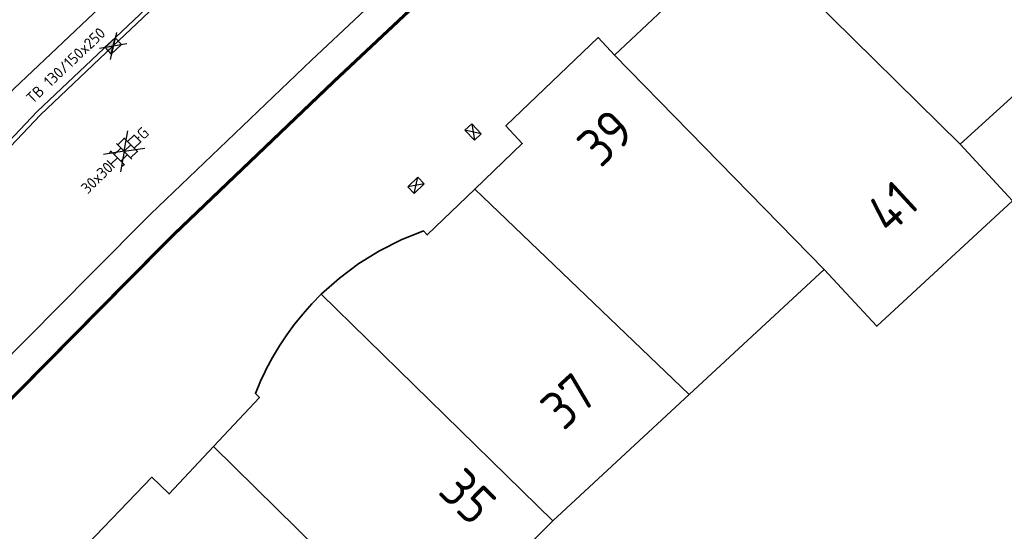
# Model space of a CAD drawing. Header units: metres. Extents: x 92877 to 94117, y 464509 to 465451.
# Tile 34 of 102: x 93119 to 93150, y 465059 to 465076. Entities that reach past the tile are written whole.
import ezdxf
from ezdxf.enums import TextEntityAlignment as Align

# ---------------------------------------------------------------- set-up
doc = ezdxf.new("R2010")
doc.units = ezdxf.units.M
doc.linetypes.add('XX-PROJECTGRENS', pattern=[18, 12, -3, 0, -3])
doc.layers.get('0').update_dxf_attribs({"linetype": 'CONTINUOUS'})
for name, color, linetype, lineweight in [('B-WE-GR-BOOM-S', 90, 'CONTINUOUS', 25), ('B-WE-OG-TOPOGRAFIE_BEBOUWING-GV', 252, 'CONTINUOUS', 35), ('B-WE-OG-TOPOGRAFIE_HUISNUMMER-T25', 7, 'CONTINUOUS', 20), ('B-WE-RI-HWA_KOLK-S', 252, 'CONTINUOUS', 25), ('B-WE-VH-VERHARDING-GV', 252, 'CONTINUOUS', 18), ('N-WE-KG-GRENS_PROJECT-G', 1, 'XX-PROJECTGRENS', 35), ('V-WE-RI-HWA_KOLK-S', 150, 'CONTINUOUS', 25), ('V-WE-VH-KANTOPSLUITING-T18', 10, 'CONTINUOUS', 18), ('V-WE-VH-KANTOPSLUITING_TROTTOIRBAND_130 150-G', 210, 'VH-TROTTOIRBAND_130-150-V', 25), ('V-WE-VH-KANTOPSLUITING_VOORKANTBAND-G', 50, 'CONTINUOUS', 25), ('V-WE-VH-MATERIAALGRENS-G', 7, 'CONTINUOUS-V', 25), ('V-WE-VH-VERHARDING_TEGEL-S', 252, 'CONTINUOUS', 25)]:
    doc.layers.add(name, color=color, linetype=linetype, lineweight=lineweight)
doc.styles.add('NLCS-ISO', font='NLCS-ISO.ttf')
doc.styles.add('NLCS-ISO-M200-T18', font='NLCS-ISO.ttf', dxfattribs={"height": 0.36})
doc.styles.get("Standard").update_dxf_attribs({"font": 'isocp.shx'})
doc.linetypes.add('CONTINUOUS-V', pattern='A,3.5,[24,NLCS.SHX,S=0.5,R=0,X=0,Y=0],3.5', length=7)
doc.linetypes.add('VH-TROTTOIRBAND_130-150-V', pattern='A,2.5,[24,NLCS.SHX,S=1,R=0,X=0,Y=0],2.5,-2,2,-2,2,-2', length=15)

# ---------------------------------------------------------------- blocks, each defined once
blk = doc.blocks.new('V-SRI-KOLK_TROTTOIR-SO')
blk.add_hatch(color=256).paths.add_polyline_path([(1.125, 0.75), (-1.125, 0.75), (-1.125, -0.75)])
at = {"ltscale": 0.1}
for p, q in [((-1.875, 1.25), (1.875, -1.25)), ((1.875, 1.25), (-1.875, -1.25))]:
    blk.add_line(p, q, dxfattribs=at)
blk.add_line((-1.125, -0.75), (1.125, 0.75))
at = {"flags": 128}
blk.add_lwpolyline([(-1.125, -0.75), (1.125, -0.75), (1.125, 0.75), (-1.125, 0.75)], close=True, dxfattribs=at)
blk = doc.blocks.new('B-SRI-KOLK_COMBINATIE-SO')
for p, q in [((-1.125, 0), (1.125, 1.5)), ((1.125, 0), (-1.125, 1.5))]:
    blk.add_line(p, q)
at = {"flags": 128}
blk.add_lwpolyline([(-1.125, 0), (1.125, 0), (1.125, 1.5), (-1.125, 1.5)], close=True, dxfattribs=at)
blk = doc.blocks.new('V-SVH-TEGEL_300X300_DUN_HALFST_KL-SO')
at = {"ltscale": 0.1}
for q in [(-2.73, 1.96), (2.73, 1.96), (-2.75, -1.98), (2.75, -1.98)]:
    blk.add_line((0, 0), q, dxfattribs=at)
for p, q in [((-1.5, -1.6), (-1.5, 1.6)), ((0, -1.78), (0, 1.78)), ((1.5, -1.6), (1.5, 1.6)), ((-3.08, 0.75), (-3, 0.75)), ((-3, -0.83), (-3, 0.83)), ((-3, 0), (-1.5, 0)), ((-1.84, 1.5), (-1.5, 1.5)), ((-1.5, 0.75), (0, 0.75)), ((0, 1.5), (1.5, 1.5)), ((0, 0), (1.5, 0)), ((1.5, 0.75), (3, 0.75)), ((3, -0.83), (3, 0.83)), ((3, 0), (3.39, 0)), ((-3.08, -0.75), (-3, -0.75)), ((-1.84, -1.5), (-1.5, -1.5)), ((-1.5, -0.75), (0, -0.75)), ((0, -1.5), (1.5, -1.5)), ((1.5, -0.75), (3, -0.75))]:
    blk.add_line(p, q)
at = {"style": 'NLCS-ISO'}
blk.add_attdef('FORMAAT', text='', height=1.8, dxfattribs=at).set_placement((-3.18, 0), align=Align.MIDDLE_RIGHT)
blk.add_attdef('KLEUR', text='', height=1.8, dxfattribs=at).set_placement((3.49, 0), align=Align.MIDDLE_LEFT)
at = {"style": 'NLCS-ISO', "flags": 1}
blk.add_attdef('FUNCTIE', text='', height=1.8, dxfattribs=at).set_placement((0.12, -3.58), align=Align.MIDDLE_CENTER)
blk = doc.blocks.new('SGR-BOOM_01')
at = {"ltscale": 0.1}
h = blk.add_hatch(color=256, dxfattribs=at)
edge = h.paths.add_edge_path()
edge.add_arc((0, 0), 0.15, 0, 360)
for radius in [2.5, 0.045]:
    blk.add_circle((0, 0), radius)
blk.add_circle((0, 0), 0.15, dxfattribs=at)

msp = doc.modelspace()

# ---------------------------------------------------------------- linework, layer by layer
at = {"layer": 'B-WE-OG-TOPOGRAFIE_BEBOUWING-GV'}
for p, q in [((93141.406, 465079.194), (93149.026, 465071.677)), ((93137.85, 465074.55), (93144.637, 465067.618)), ((93133.331, 465070.216), (93140.265, 465063.574)), ((93144.637, 465067.618), (93140.265, 465063.574)), ((93128.37, 465066.817), (93135.853, 465059.493)), ((93140.265, 465063.574), (93135.853, 465059.493))]:
    msp.add_line(p, q, dxfattribs=at)
at = {"layer": 'B-WE-OG-TOPOGRAFIE_BEBOUWING-GV', "flags": 128}
for points in [[(93146.754, 465082.721), (93146.92, 465082.87), (93153.724, 465075.944), (93149.026, 465071.677)], [(93137.85, 465074.55), (93139.44, 465076.04), (93139.32, 465076.17), (93139.637, 465076.838), (93140.006, 465077.479), (93140.426, 465078.088), (93140.894, 465078.66), (93141.406, 465079.194)], [(93133.331, 465070.216), (93134.87, 465071.7), (93134.34, 465072.27), (93137.32, 465075.12), (93137.85, 465074.55)], [(93149.026, 465071.677), (93150.723, 465069.842), (93146.334, 465065.783), (93144.637, 465067.618)], [(93128.37, 465066.817), (93128.956, 465067.339), (93129.585, 465067.809), (93130.252, 465068.222), (93130.952, 465068.577), (93131.68, 465068.87), (93131.8, 465068.74), (93133.331, 465070.216)], [(93124.883, 465061.891), (93126.37, 465063.48), (93126.24, 465063.61), (93126.406, 465064.008), (93126.553, 465064.32), (93126.591, 465064.397), (93126.795, 465064.777), (93127.016, 465065.147), (93127.254, 465065.506), (93127.509, 465065.853), (93127.781, 465066.188), (93127.837, 465066.253), (93128.068, 465066.509), (93128.37, 465066.817)], [(93120.59, 465057.38), (93120.03, 465057.93), (93122.89, 465060.9), (93123.45, 465060.36), (93124.883, 465061.891)], [(93124.883, 465061.891), (93131.64, 465055.241), (93133.633, 465053.265)], [(93135.853, 465059.493), (93133.924, 465057.546), (93135.264, 465056.196), (93135.282, 465054.887), (93133.633, 465053.265)]]:
    msp.add_lwpolyline(points, dxfattribs=at)
at = {"layer": 'B-WE-VH-VERHARDING-GV', "flags": 128}
msp.add_lwpolyline([(93098.202, 465043.231), (93099.962, 465045.19), (93102.094, 465047.563), (93103.556, 465049.204), (93106.917, 465052.896), (93108.352, 465054.419), (93112.401, 465058.714), (93117.853, 465064.39), (93120.932, 465067.478), (93122.846, 465069.412), (93128.054, 465074.393), (93131.173, 465077.321), (93137.674, 465083.436), (93142.11, 465087.61)], dxfattribs=at)
at = {"layer": 'N-WE-KG-GRENS_PROJECT-G', "const_width": 0.1, "flags": 128}
msp.add_lwpolyline([(93142.804, 465086.89), (93145.447, 465089.504), (93147.332, 465091.955), (93148.613, 465093.182), (93161.411, 465113.679), (93167.204, 465122.957), (93170.456, 465128.173), (93179.763, 465143.103), (93186.894, 465154.496), (93187.89, 465154.904), (93188.17, 465154.679), (93191.39, 465152.077), (93194.828, 465149.413), (93202.752, 465142.922), (93211.334, 465136.086), (93246.401, 465107.701), (93253.059, 465102.314), (93253.343, 465100.976), (93245.804, 465089.865), (93244.522, 465087.941), (93231.812, 465069.293), (93227.954, 465063.58), (93226.853, 465062.424), (93215.691, 465046.012), (93211.996, 465040.636), (93204.425, 465029.753), (93202.609, 465027.143), (93198.032, 465020.213), (93194.363, 465014.869), (93190.619, 465009.505), (93189.819, 465008.221), (93185.531, 465002.305), (93181.433, 464996.691), (93178.696, 464993.153), (93172.103, 464984.564), (93163.085, 464972.835), (93161.131, 464970.564), (93154.083, 464961.647), (93148.985, 464955.311), (93145.469, 464951.039), (93138.605, 464942.927), (93131.702, 464935.14), (93128.236, 464931.41), (93126.865, 464929.653), (93122.062, 464924.79), (93112.82, 464915.353), (93112.694, 464915.474), (93110.007, 464912.809), (93108.158, 464914.641), (93097.954, 464904.418), (93099.616, 464902.379), (93097.346, 464900.004), (93095.105, 464898.042), (93093.141, 464896.427), (93087.358, 464891.835), (93084.647, 464889.561), (93079.687, 464885.222), (93073.559, 464880.645), (93064.795, 464874.789), (93057.662, 464870.165), (93057.255, 464870.007), (93057.168, 464870.002), (93056.607, 464870.091), (93053.277, 464868.411), (93060.039, 464854.372), (93062.426, 464849.152), (93065.249, 464843.338), (93068.532, 464844.778), (93069.154, 464846.147), (93077.316, 464850.716), (93083.11, 464853.91), (93083.112, 464853.905), (93087.983, 464856.618), (93087.623, 464857.315), (93087.914, 464857.845), (93094.137, 464862.208), (93094.032, 464862.502), (93094.431, 464862.805), (93094.609, 464862.539), (93096.966, 464864.191), (93097.445, 464863.691), (93100.286, 464866.409), (93107.265, 464873.112), (93113.757, 464878.765), (93119.027, 464883.354), (93126.19, 464890.319), (93126.053, 464890.447), (93129.224, 464893.588), (93132.754, 464897.33), (93136.979, 464901.466), (93141.064, 464906.039), (93145.123, 464910.02), (93146.946, 464911.937), (93151.571, 464916.872), (93154.026, 464919.546), (93161.923, 464928.693), (93166.437, 464933.828), (93170.519, 464938.737), (93174.372, 464943.51), (93176.337, 464945.983), (93178.669, 464948.924), (93181.236, 464952.541), (93184.321, 464956.452), (93185.617, 464958.052), (93188.572, 464961.84), (93195.315, 464970.699), (93197.093, 464969.277), (93199.637, 464972.465), (93198.95, 464972.958), (93202.951, 464977.949), (93202.249, 464978.521), (93202.364, 464978.666), (93202.234, 464979.72), (93202.711, 464980.328), (93203.771, 464980.458), (93206.283, 464983.648), (93206.153, 464984.709), (93206.628, 464985.314), (93207.678, 464985.434), (93209.477, 464987.722), (93211.5, 464990.295), (93211.38, 464991.345), (93211.858, 464991.954), (93212.908, 464992.074), (93215.413, 464995.259), (93215.283, 464996.319), (93215.758, 464996.923), (93216.817, 464997.043), (93217.976, 464998.513), (93217.195, 464999.188), (93221.285, 465004.117), (93220.562, 465004.619), (93224.498, 465009.504), (93223.744, 465010.107), (93228.745, 465016.379), (93228.548, 465017.661), (93229.799, 465019.138), (93230.171, 465019.204), (93232.859, 465016.92), (93240.879, 465028.723), (93247.237, 465037.466), (93243.345, 465039.426), (93245.385, 465042.407), (93267.791, 465074.762), (93271.654, 465080.832), (93274.315, 465084.653), (93274.677, 465085.271), (93280.631, 465092.992), (93283.915, 465097.533), (93293.238, 465109.1), (93296.471, 465112.853), (93305.145, 465123.792), (93308.461, 465126.639), (93309.398, 465127), (93310.34, 465127.104), (93311.021, 465127.029), (93311.569, 465126.572), (93314.325, 465123.425), (93311.446, 465121.218), (93317.763, 465113.435), (93320.742, 465115.844), (93321.734, 465114.618), (93318.743, 465112.198), (93332.363, 465095.383), (93335.324, 465097.784), (93336.313, 465096.566), (93333.394, 465094.197), (93346.863, 465077.572), (93349.745, 465079.914), (93350.754, 465078.674), (93347.845, 465076.305), (93354.176, 465068.5), (93362.85, 465075.591), (93361.376, 465077.286), (93365.219, 465080.332), (93350.596, 465098.232), (93346.729, 465095.077), (93346.089, 465095.987), (93350.715, 465099.775, 0.50922), (93350.922, 465101.967), (93324.402, 465134.651), (93320.907, 465131.811), (93318.885, 465134.322, -0.098106), (93317.859, 465136.546), (93317.809, 465136.827), (93329.287, 465148.479), (93335.156, 465154.254), (93344.697, 465163.309, -0.349567), (93347.493, 465163.354), (93347.813, 465163.049), (93349.127, 465161.413), (93346.391, 465159.229), (93348.191, 465157.343), (93348.243, 465157.384), (93353.341, 465151.084), (93356.361, 465153.524), (93357.294, 465152.369), (93354.273, 465149.929), (93367.901, 465133.094), (93370.919, 465135.533), (93371.856, 465134.369), (93368.844, 465131.928), (93379.841, 465118.334), (93382.859, 465120.772), (93383.785, 465119.621), (93380.762, 465117.178), (93384.644, 465112.392), (93390.968, 465117.536), (93393.698, 465119.744), (93389.575, 465124.751), (93393.126, 465127.653), (93381.652, 465141.958), (93378.045, 465139.012), (93374.932, 465142.847), (93384.724, 465150.628, 0.393005), (93384.971, 465152.673), (93376.322, 465163.131, 0.393551), (93374.278, 465163.377), (93369.858, 465159.798), (93359.893, 465172.144), (93359.196, 465171.59), (93356.894, 465174.416), (93366.327, 465182.365), (93383.74, 465196.71, -0.309181), (93386.819, 465196.235), (93386.977, 465196.072), (93387.797, 465195.067), (93385.13, 465192.859), (93391.412, 465185.104), (93394.43, 465187.543), (93395.435, 465186.298), (93392.425, 465183.858), (93405.872, 465167.212), (93408.891, 465169.662), (93409.895, 465168.418), (93406.884, 465165.977), (93415.682, 465155.114), (93422.305, 465160.477), (93419.312, 465164.504), (93427.805, 465171.459), (93432.936, 465175.602, 0.389945), (93433.117, 465177.605), (93406.306, 465210.598, 0.403895), (93404.272, 465210.792), (93395.071, 465203.259, -0.04985), (93394.529, 465205.075), (93406.003, 465214.474), (93406.153, 465214.258), (93408.855, 465216.515), (93413.243, 465220.126), (93424.061, 465228.978), (93433.335, 465236.564), (93456.901, 465255.803), (93462.358, 465260.256), (93474.24, 465257.384), (93487.491, 465268.365), (93481.957, 465274.413), (93477.953, 465270.75), (93460.622, 465275.164), (93454.054, 465277.377), (93450.532, 465272.851), (93448.516, 465271.205), (93400.455, 465231.959), (93399.011, 465233.652), (93395.691, 465230.975), (93395.475, 465231.241), (93389.321, 465226.059), (93372.983, 465212.672), (93260.058, 465121.022), (93254.212, 465128.327), (93255.485, 465129.359), (93251.172, 465134.67), (93250.976, 465134.513), (93249.73, 465136.066), (93249.925, 465136.222), (93245.512, 465141.593), (93245.414, 465141.489), (93215.797, 465178.086), (93224.817, 465185.374), (93221.615, 465189.311), (93221.504, 465189.439), (93221.504, 465189.484), (93221.582, 465189.664), (93258.555, 465216.278), (93287.858, 465237.306), (93316.719, 465257.815), (93323.665, 465262.74), (93325.266, 465260.773), (93334.631, 465268.404), (93348.967, 465280.041), (93353.283, 465283.494), (93353.525, 465283.192), (93373.219, 465297.094), (93403.844, 465318.948), (93403.686, 465319.158), (93405.483, 465320.403), (93410.351, 465324.912), (93402.835, 465333.569), (93398.335, 465338.895), (93392.573, 465334.08), (93389.104, 465331.474), (93348.447, 465302.964), (93320.1, 465282.787), (93289.014, 465260.48), (93254.82, 465235.917), (93226.588, 465215.717), (93213.129, 465205.995), (93182.769, 465181.222), (93183.254, 465180.57), (93182.292, 465179.905), (93183.685, 465178.016), (93174.631, 465171.467), (93173.396, 465173.195), (93172.303, 465172.388), (93168.471, 465170.193), (93170.119, 465168.084), (93171.264, 465166.905), (93171.887, 465165.92), (93172.046, 465165.485), (93172.061, 465164.02), (93171.791, 465162.221), (93171.603, 465161.889), (93167.902, 465156.013), (93164.39, 465150.403), (93160.435, 465144.058), (93158.382, 465140.726), (93156.607, 465137.917), (93154.807, 465135.049), (93153.786, 465134.188), (93154.016, 465133.775), (93153.338, 465133.133), (93153.16, 465132.506), (93153.134, 465132.463), (93152.077, 465130.671), (93150.973, 465128.906), (93147.775, 465123.769), (93144.058, 465117.809), (93140.544, 465112.153), (93139.017, 465109.781), (93136.381, 465105.485), (93134.48, 465102.415), (93134.183, 465101.965), (93133.958, 465101.735), (93130.915, 465098.93), (93126.03, 465094.455), (93121.818, 465090.575), (93117.904, 465086.833), (93113.47, 465082.448), (93112.834, 465082.495), (93109.779, 465079.439), (93106.782, 465076.441), (93106.819, 465075.801), (93105.522, 465074.513), (93100.162, 465069.076), (93097.993, 465066.793), (93094.572, 465063.113), (93089.135, 465057.106), (93083.693, 465051.015), (93080.417, 465047.335), (93077.017, 465043.497), (93073.934, 465040.014), (93073.472, 465039.534), (93072.001, 465037.863), (93071.812, 465037.638), (93069.705, 465035.225), (93068.078, 465033.424), (93064.121, 465029.238), (93059.891, 465024.784), (93054.546, 465019.348), (93051.829, 465016.783), (93042.954, 465008.588), (93039.428, 465005.328), (93039.04, 465005.881), (93035.768, 465003.501), (93034.642, 465002.582), (93035.282, 465001.847), (93028.269, 464995.871), (93027.63, 464996.626), (93025.853, 464995.108), (93024.898, 464994.489), (93025.348, 464993.801), (93025.385, 464993.139), (93023.546, 464991.657), (93020.74, 464989.867), (93009.831, 464980.839), (93002.614, 464974.822), (93001.219, 464974.424), (92997.627, 464972.314), (93000.275, 464968.182), (93003.222, 464963.818), (93004.539, 464962.472), (93005.558, 464961.008), (93007.714, 464956.785), (93011.389, 464958.36), (93011.758, 464959.803), (93016.761, 464964.005), (93022.798, 464969.066), (93023.124, 464969.069), (93023.859, 464969.958), (93031.994, 464976.787), (93034.007, 464978.44), (93039.335, 464982.95), (93042.149, 464985.327), (93043.343, 464986.286), (93048.652, 464990.9), (93051.638, 464993.482), (93054.319, 464995.599), (93054.16, 464995.728), (93056.817, 464998.088), (93056.95, 464998.249), (93057.025, 464998.223), (93061.752, 465002.708), (93069.172, 465009.817), (93070.327, 465011.305), (93072.947, 465014.003), (93077.454, 465018.647), (93081.951, 465023.517), (93086.147, 465028.149), (93090.291, 465032.813), (93095.645, 465038.867), (93100.706, 465044.522), (93107.652, 465052.218), (93109.08, 465053.733), (93109.476, 465054.154), (93112.165, 465057.006), (93113.936, 465058.77), (93117.521, 465062.601), (93121.643, 465066.775), (93123.547, 465068.699), (93128.69, 465073.617), (93128.797, 465073.72), (93131.858, 465076.592), (93136.523, 465080.981), (93138.359, 465082.708)], format="xyb", close=True, dxfattribs=at)
at = {"layer": 'V-WE-VH-KANTOPSLUITING_TROTTOIRBAND_130 150-G', "flags": 128}
msp.add_lwpolyline([(93097.278, 465046.866), (93101.372, 465051.221), (93104.976, 465055.02), (93106.778, 465056.948), (93107.804, 465058.046), (93109.237, 465059.58), (93113.494, 465064.139), (93113.789, 465064.437), (93113.852, 465064.5), (93113.904, 465064.597), (93113.926, 465064.706), (93113.914, 465064.815), (93113.874, 465064.917), (93113.812, 465064.992), (93112.908, 465065.893), (93112.807, 465065.993), (93110.203, 465068.613), (93110.56, 465068.981), (93111.029, 465069.469), (93111.139, 465069.579), (93112.986, 465067.704), (93113.843, 465066.881), (93115.002, 465068.103), (93119.288, 465072.623), (93121.632, 465074.841), (93129.242, 465082.041), (93133.758, 465086.321), (93135.342, 465087.815), (93139.01, 465091.274), (93139.449, 465091.692), (93139.915, 465092.136)], dxfattribs=at)
at = {"layer": 'V-WE-VH-KANTOPSLUITING_VOORKANTBAND-G', "flags": 128}
msp.add_lwpolyline([(93114.893, 465068.206), (93119.182, 465072.729), (93121.529, 465074.95), (93129.139, 465082.15), (93133.655, 465086.43), (93135.239, 465087.924), (93138.907, 465091.383), (93139.346, 465091.801), (93139.812, 465092.245)], dxfattribs=at)
at = {"layer": 'V-WE-VH-MATERIAALGRENS-G', "flags": 128}
msp.add_lwpolyline([(93125.057, 465079.717), (93122.697, 465082.275), (93115.376, 465075.339), (93117.912, 465072.914), (93118.44, 465073.472), (93120.807, 465075.713), (93125.049, 465079.726)], dxfattribs=at)

# ---------------------------------------------------------------- block references
at = {"layer": 'B-WE-GR-BOOM-S', "rotation": 43.00000000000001}
msp.add_blockref('SGR-BOOM_01', (93134.229, 465079.158), dxfattribs=at)
at = {"layer": 'B-WE-RI-HWA_KOLK-S'}
for p, xscale, yscale, zscale, rotation in [((93133.39, 465072.172), 0.2000000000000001, 0.2000000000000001, 0.2000000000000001, 133), ((93131.541, 465070.239), 0.2, 0.2, 0.2, 43.99999999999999)]:
    msp.add_blockref('B-SRI-KOLK_COMBINATIE-SO', p, dxfattribs=dict(at, xscale=xscale, yscale=yscale, zscale=zscale, rotation=rotation))
at = {"layer": 'V-WE-RI-HWA_KOLK-S', "xscale": 0.2, "yscale": 0.2, "zscale": 0.2, "rotation": 43}
msp.add_blockref('V-SRI-KOLK_TROTTOIR-SO', (93121.643, 465074.852), dxfattribs=at)
at = {"layer": 'V-WE-VH-VERHARDING_TEGEL-S', "xscale": 0.2, "yscale": 0.2, "zscale": 0.2, "rotation": 44.17786858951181}
msp.add_blockref('V-SVH-TEGEL_300X300_DUN_HALFST_KL-SO', (93121.998, 465071.442), dxfattribs=at).add_auto_attribs({'FORMAAT': '30x30', 'KLEUR': 'G'})

# ---------------------------------------------------------------- texts
at = {"layer": 'B-WE-OG-TOPOGRAFIE_HUISNUMMER-T25'}
for s, rotation, p in [('39', 43.7, (93137.558, 465071.888)), ('41', 42.7, (93146.831, 465069.648)), ('37', 42.7, (93136.361, 465063.369)), ('35', -44.7, (93133.113, 465060.279))]:
    msp.add_text(s, height=1.25, rotation=rotation, dxfattribs=at).set_placement(p, align=Align.MIDDLE)
at = {"layer": 'V-WE-VH-KANTOPSLUITING-T18', "insert": (93118.791, 465073.219), "char_height": 0.36, "attachment_point": 1, "rotation": 43.4603, "style": 'NLCS-ISO-M200-T18'}
msp.add_mtext_dynamic_manual_height_columns('TB 130/150x250', width=4.97805, gutter_width=1.8, heights=[0], dxfattribs=at)

doc.saveas('drawing.dxf')
